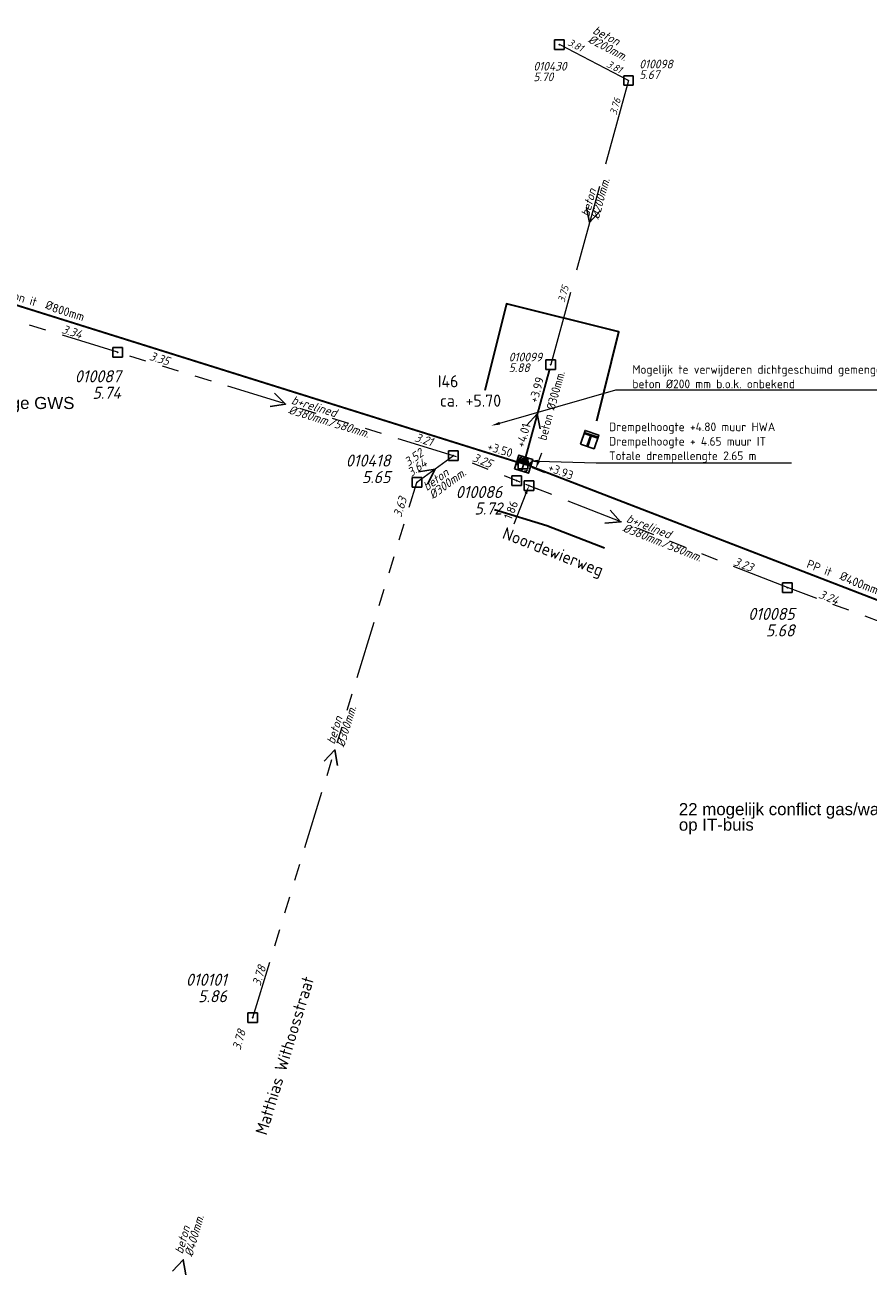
# Model space of a CAD drawing. Header units: metres. Extents: x 151924 to 154502, y 462248 to 463878.
# Tile 29 of 31: x 154030 to 154117, y 463289 to 463418. Entities that reach past the tile are written whole.
import ezdxf
from ezdxf import colors
from ezdxf.entities.mleader import LeaderData, LeaderLine
from ezdxf.enums import TextEntityAlignment as Align
from ezdxf.math import Vec2, Vec3

# ---------------------------------------------------------------- set-up
doc = ezdxf.new("R2010")
doc.units = ezdxf.units.M
doc.header["$PDMODE"] = 64
doc.header["$PDSIZE"] = 1
for name, pattern in [('HIDDENX2', [8, 4, -4]), ('RI-GWA-SO', [18.45, 6, -1.8, 1.75, -1.8, 1.75, -1.8, 1.75, -1.8]), ('RI-HWA_BETON', [11.4, 9, -2.4]), ('RI-ITR_BETON-SO', [11.4, 9, -2.4])]:
    doc.linetypes.add(name, pattern=pattern)
doc.layers.get('0').update_dxf_attribs({"linetype": 'CONTINUOUS'})
for name, color, linetype, lineweight in [('B-OI-RI-GWA-MATERIAAL-T18', 11, 'CONTINUOUS', 18), ('B-OI-RI-GWA-PUTDEKSELHOOGTE-T25', 11, 'CONTINUOUS', 25), ('B-OI-RI-GWA_BOB-T18', 11, 'CONTINUOUS', 18), ('B-OI-RI-GWA_DIAMETER-HOOGTE-T18', 11, 'CONTINUOUS', 18), ('B-OI-RI-GWA_DIAMETER-T18', 11, 'CONTINUOUS', 18), ('B-OI-RI-GWA_PUTNUMMER-T25', 11, 'CONTINUOUS', 18), ('B-OI-RI-GWA_RIOOLPUT-S', 11, 'CONTINUOUS', 25), ('B-OI-RI-GWA_TRANSPORTLEIDING_BETON_300-G', 11, 'RI-GWA-SO', 18), ('B-OI-RI-GWA_TRANSPORTLEIDING_BETON_EI_400X600-G', 11, 'RI-GWA-SO', 18), ('B-OI-RI-HWA-MATERIAAL-T18', 151, 'CONTINUOUS', 18), ('B-OI-RI-HWA-PUTDEKSELHOOGTE-T25', 151, 'CONTINUOUS', 25), ('B-OI-RI-HWA_DIAMETER-T18', 151, 'CONTINUOUS', 18), ('B-OI-RI-HWA_PUTNUMMER-T25', 151, 'CONTINUOUS', 25), ('B-OI-RI-HWA_RIOOLPUT-S', 151, 'CONTINUOUS', 25), ('B-OI-RI-HWA_STROOMRICHTING-S', 151, 'CONTINUOUS', 25), ('B-OI-RI-HWA_TRANSPORTLEIDING_BETON_200-G', 151, 'RI-HWA_BETON', 18), ('B-OI-RI-STROOMRICHTING-S', 252, 'CONTINUOUS', 25), ('B-RO-OG-TOPOGRAFIE-T18', 2, 'CONTINUOUS', 18), ('N-OI-RI-HWA-T18', 1, 'CONTINUOUS', 18), ('N-OI-RI-HWA_BOB-T18', 154, 'CONTINUOUS', 18), ('N-OI-RI-HWA_DIAMETER-T18', 154, 'CONTINUOUS', 18), ('N-OI-RI-HWA_TRANSPORTLEIDING_BETON_200-G', 154, 'RI-ITR_BETON-SO', 35), ('N-OI-RI-ITR_PUTDEKSELHOOGTE-T25', 136, 'CONTINUOUS', 25), ('N-OI-RI-ITR_PUTNUMMER-T25', 136, 'CONTINUOUS', 25), ('N-OI-RI-ITR_RIOOLLEIDING_BETON_400-G', 136, 'RI-ITR_BETON-SO', 35), ('N-OI-RI-ITR_RIOOLLEIDING_BETON_800-G', 136, 'RI-ITR_BETON-SO', 35), ('N-OI-RI-ITR_RIOOLPUT_OVERSTORTPUT-S', 136, 'CONTINUOUS', 25), ('N-OI-RI-ITR_STROOMRICHTING-S', 136, 'CONTINUOUS', 25), ('N-OI-RI-M', 1, 'CONTINUOUS', 18), ('N-RO-KG-GRENS_WERK-G', 7, 'XX-WERKGRENS', 35)]:
    doc.layers.add(name, color=color, linetype=linetype, lineweight=lineweight)
doc.layers.add('opmerkingen algemeen', color=144, linetype='CONTINUOUS')
doc.layers.add('opmerkingen nutsgerelateerd', color=190, linetype='CONTINUOUS')
doc.layers.get('0').freeze()
doc.styles.add('ARIAL', font='arial.ttf')
doc.styles.add('ISO', font='ISO.shx')
doc.styles.add('NLCS-ISO', font='NLCS-ISO.ttf')
doc.styles.add('NLCS-ISO-M200-T18', font='NLCS-ISO.ttf', dxfattribs={"height": 0.36})
doc.styles.add('NLCS-ISO-M500-T18', font='NLCS-ISO.ttf', dxfattribs={"height": 0.9})
doc.styles.add('NLCS-ISO-M500-T18_CURSIEF', font='NLCS-ISO.ttf', dxfattribs={"oblique": 15, "height": 0.9})
doc.styles.add('NLCS-ISO-M500-T25', font='NLCS-ISO.ttf', dxfattribs={"height": 1.25})
doc.styles.add('NLCS-ISO-M500-T25_CURSIEF', font='NLCS-ISO.ttf', dxfattribs={"oblique": 15, "height": 1.25})
doc.linetypes.add('XX-WERKGRENS', pattern='A,0,[137,NLCS.SHX,S=0.1,R=0,X=-1.1,Y=-1.35],-6', length=6)
doc.dimstyles.new('NLCS-M500-T18-PIJL_L2_H2', dxfattribs={"dimscale": 0.5, "dimtxt": 2.5, "dimasz": 1.8, "dimexe": 2, "dimexo": 2, "dimgap": 0.7, "dimtad": 1, "dimzin": 0, "dimdsep": 46, "dimtxsty": 'NLCS-ISO-M500-T18', "dimcen": 0, "dimdle": 2, "dimclrd": 256, "dimclre": 256, "dimclrt": 256, "dimazin": 0, "dimtfac": 1, "dimtdec": 3, "dimtofl": 0, "dimtmove": 0, "dimatfit": 3, "dimfxl": 2, "dimfxlon": 1, "dimtfillclr": 256, "dimtolj": 1, "dimtzin": 0, "dimlwd": -1, "dimlwe": -1, "dimarcsym": 0})

# ---------------------------------------------------------------- blocks, each defined once
blk = doc.blocks.new('*U50')
at = {"ltscale": 0.1, "insert": (2.43, 1.32), "char_height": 1.8, "attachment_point": 9, "style": 'NLCS-ISO'}
blk.add_mtext_dynamic_manual_height_columns('%%C', width=3.1412, gutter_width=1.8, heights=[0], dxfattribs=at)
at = {"ltscale": 0.1, "style": 'NLCS-ISO'}
for tag, p in [('MAT', (-1, 0.6)), ('BOBL', (-58.79, 0))]:
    blk.add_attdef(tag, text='', height=1.8, dxfattribs=at).set_placement(p, align=Align.BOTTOM_RIGHT)
for tag, p in [('DIA', (2.43, 0.6)), ('BOBR', (97.14, 0))]:
    blk.add_attdef(tag, text='', height=1.8, dxfattribs=at).set_placement(p, align=Align.BOTTOM_LEFT)
blk = doc.blocks.new('*U51')
at = {"ltscale": 0.1, "insert": (2.43, 1.32), "char_height": 1.8, "attachment_point": 9, "style": 'NLCS-ISO'}
blk.add_mtext_dynamic_manual_height_columns('%%C', width=3.1412, gutter_width=1.8, heights=[0], dxfattribs=at)
at = {"ltscale": 0.1, "style": 'NLCS-ISO'}
for tag, p in [('MAT', (-1, 0.6)), ('BOBL', (-58.23, 0))]:
    blk.add_attdef(tag, text='', height=1.8, dxfattribs=at).set_placement(p, align=Align.BOTTOM_RIGHT)
for tag, p in [('DIA', (2.43, 0.6)), ('BOBR', (60.81, 0))]:
    blk.add_attdef(tag, text='', height=1.8, dxfattribs=at).set_placement(p, align=Align.BOTTOM_LEFT)
blk = doc.blocks.new('*D80')
at = {"layer": '', "color": 0, "transparency": 16777216}
for p in [(154081.14, 463372.69), (154080.46, 463370.96), (154081.75, 463370.45)]:
    blk.add_point(p, dxfattribs=at)
at = {"layer": 'N-OI-RI-M', "transparency": 16777216}
for p, q in [((154082.76, 463373.02), (154083.09, 463373.86)), ((154082.07, 463372.33), (154083.36, 463371.82)), ((154081.39, 463370.59), (154082.68, 463370.09)), ((154081.41, 463369.62), (154080.17, 463366.46))]:
    blk.add_line(p, q, dxfattribs=at)
for points in [[(154082.62, 463373.08), (154082.9, 463372.97), (154082.43, 463372.19)], [(154081.28, 463369.67), (154081.55, 463369.56), (154081.75, 463370.45)]]:
    blk.add_solid(points, dxfattribs=at)
at = {"layer": 'N-OI-RI-M', "transparency": 16777216, "insert": (154079.88, 463367.91), "char_height": 0.9, "attachment_point": 5, "rotation": 68.4443, "style": 'NLCS-ISO-M500-T18'}
blk.add_mtext('\\A1;1.86', dxfattribs=at)
blk = doc.blocks.new('N-SRI-PUT_OVERSTORT-SO')
at = {"ltscale": 0.1}
blk.add_hatch(color=256, dxfattribs=at).paths.add_polyline_path([(0, 2), (-2, 0), (2, 0)])
for p, q in [((0, 2), (-2, 0)), ((0, 2), (0, -2)), ((0, 2), (2, 0)), ((2, 0), (-2, 0))]:
    blk.add_line(p, q, dxfattribs=at)
at = {"lineweight": -3, "flags": 128}
blk.add_lwpolyline([(-2, -2), (2, -2), (2, 2), (-2, 2)], close=True, dxfattribs=at)
at = {"ltscale": 0.1, "flags": 128}
blk.add_lwpolyline([(0, 2), (-2, 0), (2, 0)], close=True, dxfattribs=at)
at = {"linetype": 'HIDDENX2', "lineweight": -3, "ltscale": 0.25}
blk.add_circle((0, 0), 2, dxfattribs=at)

msp = doc.modelspace()

# ---------------------------------------------------------------- linework, layer by layer
at = {"layer": 'B-OI-RI-GWA_RIOOLPUT-S', "linetype": 'Continuous'}
for p in [(154039.11, 463384.27), (154073.91, 463373.55), (154070.13, 463370.78), (154108.54, 463359.87), (154053.12, 463315.29)]:
    msp.add_point(p, dxfattribs=at)
at = {"layer": 'B-OI-RI-GWA_TRANSPORTLEIDING_BETON_300-G'}
for p in [(154073.91, 463373.55), (154053.12, 463315.29)]:
    msp.add_line(p, (154070.13, 463370.78), dxfattribs=at)
at = {"layer": 'B-OI-RI-GWA_TRANSPORTLEIDING_BETON_EI_400X600-G'}
for p, q in [((154039.11, 463384.27), (153999.409, 463396.514, 3.266)), ((154073.91, 463373.55), (154039.11, 463384.27)), ((154108.54, 463359.87), (154073.91, 463373.55)), ((154146.198, 463346.023, 2.855), (154108.54, 463359.87))]:
    msp.add_line(p, q, dxfattribs=at)
at = {"layer": 'B-OI-RI-HWA_RIOOLPUT-S'}
for p in [(154084.9, 463416.18), (154092.06, 463412.45), (154084, 463383)]:
    msp.add_point(p, dxfattribs=at)
at = {"layer": 'B-OI-RI-HWA_TRANSPORTLEIDING_BETON_200-G'}
for q in [(154084.9, 463416.18), (154084, 463383)]:
    msp.add_line((154092.06, 463412.45), q, dxfattribs=at)
at = {"layer": 'B-OI-RI-STROOMRICHTING-S'}
for points in [[(154087.72, 463399.3), (154088.03, 463397.72), (154089.1, 463398.92)], [(154055.35, 463380.02), (154056.51, 463378.91), (154054.92, 463378.65)], [(154081.532, 463376.709), (154082.607, 463377.902), (154082.914, 463376.32)], [(154070.3, 463371.87), (154072.02, 463372.17), (154071.22, 463370.61)], [(154090.15, 463367.91), (154091.23, 463366.71), (154089.62, 463366.57)], [(154060.51, 463341.87), (154061.63, 463343.04), (154061.89, 463341.45)], [(154044.8, 463289.01), (154045.9, 463290.19), (154046.19, 463288.61)]]:
    msp.add_lwpolyline(points, dxfattribs=at)
at = {"layer": 'N-OI-RI-HWA_TRANSPORTLEIDING_BETON_200-G', "const_width": 0.2, "flags": 128}
msp.add_lwpolyline([(154083.888, 463382.512), (154081.365, 463373.278)], dxfattribs=at)
at = {"layer": 'N-OI-RI-ITR_RIOOLLEIDING_BETON_400-G', "const_width": 0.2, "flags": 128}
msp.add_lwpolyline([(154144.714, 463348.215), (154081.912, 463372.455)], dxfattribs=at)
at = {"layer": 'N-OI-RI-ITR_RIOOLLEIDING_BETON_800-G', "const_width": 0.2, "flags": 128}
msp.add_lwpolyline([(154080.485, 463372.902), (153999.171, 463398.392)], dxfattribs=at)
at = {"layer": 'N-OI-RI-ITR_RIOOLPUT_OVERSTORTPUT-S', "flags": 128}
msp.add_lwpolyline([(154087.073, 463374.753), (154087.558, 463376.173), (154088.977, 463375.688), (154088.493, 463374.269)], close=True, dxfattribs=at)
for points in [[(154088.868, 463375.367), (154087.448, 463375.851)], [(154088.9, 463375.462), (154087.48, 463375.946)], [(154088.111, 463375.625), (154087.736, 463374.527)], [(154088.205, 463375.593), (154087.83, 463374.495)]]:
    msp.add_lwpolyline(points, dxfattribs=at)
at = {"layer": 'N-RO-KG-GRENS_WERK-G', "flags": 128}
for points in [[(154088.765, 463377.183), (154091.062, 463386.389), (154079.42, 463389.294), (154077.179, 463380.314)], [(154089.574, 463363.95), (154083.591, 463366.285), (154078.171, 463367.954)]]:
    msp.add_lwpolyline(points, dxfattribs=at)

# ---------------------------------------------------------------- block references
at = {"layer": 'N-OI-RI-ITR_RIOOLPUT_OVERSTORTPUT-S', "xscale": 0.3749999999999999, "yscale": 0.3749999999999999, "zscale": 0.3749999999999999, "rotation": 342.6088776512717}
msp.add_blockref('N-SRI-PUT_OVERSTORT-SO', (154081.201, 463372.678), dxfattribs=at)
at = {"layer": 'N-OI-RI-ITR_STROOMRICHTING-S'}
for name, p, xscale, yscale, zscale, rotation, values in [('*U50', (154030.894, 463388.326), 0.4999999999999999, 0.4999999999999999, 0.4999999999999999, 342.7037112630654, {'MAT': 'beton it', 'DIA': '800mm', 'BOBL': '+3.50', 'BOBR': '+3.50'}), ('*U51', (154113.2, 463360.3), 0.5, 0.5, 0.5, 338.8958954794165, {'MAT': 'PP it', 'DIA': '400mm', 'BOBL': '+3.93', 'BOBR': '+3.93'})]:
    msp.add_blockref(name, p, dxfattribs=dict(at, xscale=xscale, yscale=yscale, zscale=zscale, rotation=rotation)).add_auto_attribs(values)

# ---------------------------------------------------------------- texts
at = {"layer": 'B-OI-RI-GWA-MATERIAAL-T18', "linetype": 'ByBlock', "style": 'NLCS-ISO-M500-T18_CURSIEF', "oblique": 15}
for s, rotation, p in [('b+relined', 342.87876, (154057.047, 463378.954)), ('beton', 36.23412, (154071.161, 463369.856)), ('b+relined', 338.44433, (154091.764, 463366.712)), ('beton', 72.95751, (154061.58, 463343.572)), ('beton', 73.93858, (154045.841, 463290.731))]:
    msp.add_text(s, height=0.9, rotation=rotation, dxfattribs=at).set_placement(p)
at = {"layer": 'B-OI-RI-GWA-PUTDEKSELHOOGTE-T25', "linetype": 'ByBlock', "style": 'NLCS-ISO-M500-T25_CURSIEF', "oblique": 15}
for s, p in [('5.74', (154039.442, 463379.447)), ('5.65', (154067.376, 463370.713)), ('5.72', (154078.96, 463367.454)), ('5.68', (154109.278, 463354.816)), ('5.86', (154050.42, 463316.89))]:
    msp.add_text(s, height=1.25, dxfattribs=at).set_placement(p, align=Align.RIGHT)
at = {"layer": 'B-OI-RI-GWA_BOB-T18', "linetype": 'ByBlock', "style": 'NLCS-ISO-M500-T18_CURSIEF', "oblique": 15}
for s, rotation, p in [('3.34', 342.87876, (154035.251, 463385.668)), ('3.64', 36.23412, (154071.258, 463372.569)), ('3.25', 338.44433, (154077.711, 463372.256)), ('3.63', 72.95751, (154069.115, 463369.091)), ('3.23', 339.34895, (154104.774, 463361.503))]:
    msp.add_text(s, height=0.9, rotation=rotation, dxfattribs=at).set_placement(p, align=Align.RIGHT)
for s, rotation, p in [('3.35', 343.06218, (154042.325, 463383.5)), ('3.21', 342.87876, (154069.825, 463375.07)), ('3.52', 36.23412, (154069.23, 463372.389)), ('3.24', 338.44433, (154111.683, 463358.844)), ('3.78', 72.95751, (154053.896, 463318.504)), ('3.78', 73.93858, (154051.828, 463311.856))]:
    msp.add_text(s, height=0.9, rotation=rotation, dxfattribs=at).set_placement(p)
at = {"layer": 'B-OI-RI-GWA_DIAMETER-HOOGTE-T18', "linetype": 'ByBlock', "style": 'NLCS-ISO-M500-T18_CURSIEF', "oblique": 15}
for rotation, p in [(342.87876, (154060.895, 463376.67)), (338.44433, (154095.424, 463364.138))]:
    msp.add_text('/580mm.', height=0.9, rotation=rotation, dxfattribs=at).set_placement(p)
at = {"layer": 'B-OI-RI-GWA_DIAMETER-T18', "linetype": 'ByBlock', "style": 'NLCS-ISO-M500-T18_CURSIEF', "oblique": 15}
for s, rotation, p in [('%%c380mm.', 342.87876, (154056.738, 463377.95)), ('%%c300mm.', 36.23412, (154071.782, 463369.009)), ('%%c380mm.', 338.44433, (154091.378, 463365.736)), ('%%c300mm.', 72.95751, (154062.584, 463343.264)), ('%%c400mm.', 73.93858, (154046.85, 463290.44))]:
    msp.add_text(s, height=0.9, rotation=rotation, dxfattribs=at).set_placement(p)
at = {"layer": 'B-OI-RI-GWA_PUTNUMMER-T25', "linetype": 'ByBlock', "style": 'NLCS-ISO-M500-T25_CURSIEF', "oblique": 15}
for s, p in [('010087', (154039.442, 463381.156)), ('010418', (154067.376, 463372.422)), ('010086', (154078.96, 463369.162)), ('010085', (154109.278, 463356.524)), ('010101', (154050.42, 463318.599))]:
    msp.add_text(s, height=1.25, dxfattribs=at).set_placement(p, align=Align.RIGHT)
at = {"layer": 'B-OI-RI-HWA-MATERIAAL-T18', "linetype": 'ByBlock', "style": 'NLCS-ISO-M500-T18_CURSIEF', "oblique": 15}
for rotation, p in [(332.48275, (154088.268, 463417.39)), (74.69386, (154087.969, 463398.26))]:
    msp.add_text('beton', height=0.9, rotation=rotation, dxfattribs=at).set_placement(p)
at = {"layer": 'B-OI-RI-HWA-PUTDEKSELHOOGTE-T25', "linetype": 'ByBlock', "style": 'NLCS-ISO-M500-T25_CURSIEF', "oblique": 15}
for s, p in [('5.67', (154093.177, 463412.607)), ('5.70', (154082.2, 463412.38)), ('5.88', (154079.646, 463382.229))]:
    msp.add_text(s, height=0.9, dxfattribs=at).set_placement(p)
at = {"layer": 'B-OI-RI-HWA_DIAMETER-T18', "linetype": 'ByBlock', "style": 'NLCS-ISO-M500-T18_CURSIEF', "oblique": 15}
for rotation, p in [(332.48275, (154087.783, 463416.459)), (74.69386, (154088.982, 463397.983))]:
    msp.add_text('%%c200mm.', height=0.9, rotation=rotation, dxfattribs=at).set_placement(p)
at = {"layer": 'B-OI-RI-HWA_PUTNUMMER-T25', "linetype": 'ByBlock', "style": 'NLCS-ISO-M500-T25_CURSIEF', "oblique": 15}
for s, p in [('010430', (154082.2, 463413.48)), ('010098', (154093.177, 463413.707)), ('010099', (154079.646, 463383.329))]:
    msp.add_text(s, height=0.9, dxfattribs=at).set_placement(p)
at = {"layer": 'B-OI-RI-HWA_STROOMRICHTING-S', "linetype": 'ByBlock', "style": 'NLCS-ISO-M500-T18_CURSIEF', "oblique": 15}
for s, rotation, p in [('3.81', 332.48275, (154087.123, 463415.407)), ('3.75', 74.69386, (154085.887, 463391.056))]:
    msp.add_text(s, height=0.75, rotation=rotation, dxfattribs=at).set_placement(p, align=Align.RIGHT)
for s, rotation, p in [('3.81', 332.48275, (154089.704, 463413.912)), ('3.76', 74.69386, (154090.816, 463408.823))]:
    msp.add_text(s, height=0.75, rotation=rotation, dxfattribs=at).set_placement(p)
at = {"layer": 'B-RO-OG-TOPOGRAFIE-T18', "style": 'NLCS-ISO-M200-T18'}
for s, rotation, p in [('Noordewierweg', 338.7, (154084.185, 463363.421)), ('Matthias Withoosstraat', 73.1, (154056.416, 463311.364))]:
    msp.add_text(s, height=1.25, rotation=rotation, dxfattribs=at).set_placement(p, align=Align.MIDDLE)
at = {"layer": 'N-OI-RI-HWA_BOB-T18', "style": 'NLCS-ISO-M500-T18'}
for s, p in [('+3.99', (154083.226, 463380.188)), ('+4.01', (154081.849, 463375.466))]:
    msp.add_text(s, height=0.9, rotation=74.60561, dxfattribs=at).set_placement(p, align=Align.BOTTOM_CENTER)
at = {"layer": 'N-OI-RI-HWA_DIAMETER-T18', "style": 'ISO'}
msp.add_text('beton %%c300mm.', height=0.9, rotation=74.60561, dxfattribs=at).set_placement((154084.77, 463378.568), align=Align.BOTTOM_CENTER)
at = {"layer": 'N-OI-RI-ITR_PUTDEKSELHOOGTE-T25', "style": 'NLCS-ISO-M500-T25'}
msp.add_text('ca. +5.70', height=1.25, dxfattribs=at).set_placement((154072.517, 463378.634))
at = {"layer": 'N-OI-RI-ITR_PUTNUMMER-T25', "style": 'NLCS-ISO-M500-T25'}
msp.add_text('I46', height=1.25, dxfattribs=at).set_placement((154072.284, 463380.642))
at = {"layer": 'opmerkingen algemeen', "style": 'ARIAL'}
msp.add_text('riool staat (deels) onder water bij hoge GWS', height=1.25, dxfattribs=at).set_placement((154000.274, 463378.391))
at = {"layer": 'opmerkingen nutsgerelateerd', "style": 'ARIAL'}
for s, p in [('22 mogelijk conflict gas/water ca. 1.23m dekking', (154097.28, 463336.282)), ('op IT-buis', (154097.28, 463334.675))]:
    msp.add_text(s, height=1.25, dxfattribs=at).set_placement(p)

# ---------------------------------------------------------------- dimensions: what is measured, and where the dimension line sits
at = {"layer": 'N-OI-RI-M'}
dim = msp.add_aligned_dim(p1=(154081.145, 463372.693), p2=(154080.461, 463370.962), distance=1.381, dimstyle='NLCS-M500-T18-PIJL_L2_H2', dxfattribs=at)
dim.commit()
dim.dimension.update_dxf_attribs({"geometry": '*D80', "text_midpoint": (154079.881, 463367.912)})

# ---------------------------------------------------------------- leaders
at = {"layer": 'N-OI-RI-HWA-T18'}
ml = msp.add_multileader_mtext('Standard', dxfattribs=at)
ml.set_content('Mogelijk te verwijderen dichtgeschuimd gemengd riool\\Pbeton %%C200 mm b.o.k. onbekend', color=256, style='NLCS-ISO-M500-T18')
ml.set_leader_properties(color=256, linetype='ByLayer', lineweight=-1)
ml.build(insert=Vec2(0, 0))
ml.multileader.update_dxf_attribs({"text_left_attachment_type": 5, "text_right_attachment_type": 5, "dogleg_length": 0.9, "arrow_head_size": 0.9})
ctx = ml.context
ctx.base_point, ctx.char_height, ctx.arrow_head_size, ctx.landing_gap_size, ctx.plane_origin = Vec3(154092.012, 463380.364), 0.9, 0.9, 0.45, Vec3(863.1, 927262.052)
ctx.left_attachment, ctx.right_attachment = 5, 5
notes = []
notes.append((ctx, [(0, (1, 1, 0), (154090.749, 463380.364), (1, 0), 1.264, [(0, [(154077.849, 463376.669)], 0, [])])]))
ctx.mtext.insert, ctx.mtext.flow_direction = Vec3(154092.462, 463382.944), 5
ml = msp.add_multileader_mtext('Standard', dxfattribs=at)
ml.set_content('Drempelhoogte +4.80 muur HWA\\PDrempelhoogte + 4.65 muur IT\\PTotale drempellengte 2.65 m', color=256, style='NLCS-ISO-M500-T18')
ml.set_leader_properties(color=256, linetype='ByLayer', lineweight=-1)
ml.build(insert=Vec2(0, 0))
ml.multileader.update_dxf_attribs({"text_left_attachment_type": 5, "text_right_attachment_type": 5, "dogleg_length": 0.9, "arrow_head_size": 0.9})
ctx = ml.context
ctx.base_point, ctx.char_height, ctx.arrow_head_size, ctx.landing_gap_size, ctx.plane_origin = Vec3(154089.593, 463372.823), 0.9, 0.9, 0.45, Vec3(861.991, 927256.931)
ctx.left_attachment, ctx.right_attachment = 5, 5
notes.append((ctx, [(0, (1, 1, 0), (154088.693, 463372.823), (1, 0), 0.9, [(0, [(154081.779, 463373.005)], 0, [])])]))
ctx.mtext.insert, ctx.mtext.flow_direction = Vec3(154090.043, 463376.993), 5
for ctx, leaders in notes:
    for number, flags, end, landing, length, lines in leaders:
        leader = LeaderData()
        leader.index, (leader.has_last_leader_line, leader.has_dogleg_vector, leader.attachment_direction) = number, flags
        leader.last_leader_point, leader.dogleg_vector, leader.dogleg_length = Vec3(end), Vec3(landing), length
        for number, points, colour, breaks in lines:
            line = LeaderLine()
            line.index, line.vertices, line.color, line.breaks = number, Vec3.list(points), colors.encode_raw_color(colour), breaks
            leader.lines.append(line)
        ctx.leaders.append(leader)

doc.saveas('drawing.dxf')
